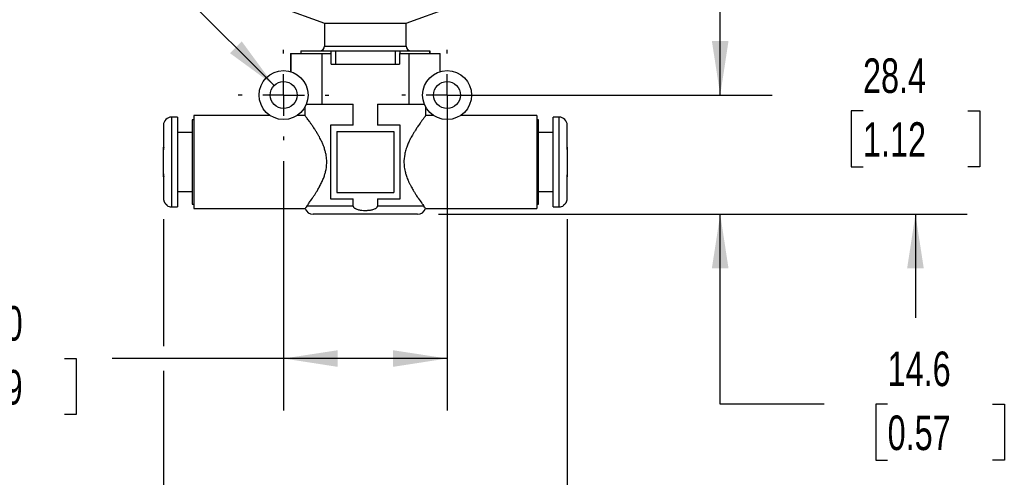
# Model space of a CAD drawing. Header units: millimetres. Extents: x 13 to 546, y 13 to 419.
# Tile 3 of 21: x 102 to 222, y 88 to 144. Entities that reach past the tile are written whole.
import ezdxf

# ---------------------------------------------------------------- set-up
doc = ezdxf.new("R2010")
doc.units = ezdxf.units.MM
doc.header["$LTSCALE"] = 2
doc.linetypes.add('SLD-Center', pattern=[19.05, 15.24, -1.27, 1.27, -1.27])
doc.linetypes.add('SLD-Solid', pattern=[0])
doc.layers.add('CENTER', color=40, linetype='SLD-Center')
doc.layers.add('DIMENSIONS', color=140, linetype='SLD-Solid', lineweight=25)
doc.styles.add('SLDTEXTSTYLE0', font='TXT', dxfattribs={"width": 0.7})
doc.dimstyles.new('SLDDIMSTYLE0', dxfattribs={"dimtxt": 4.316016, "dimasz": 6.604, "dimexe": 0, "dimexo": 0.0625, "dimgap": 1.079004, "dimtad": 0, "dimtih": 1, "dimtoh": 1, "dimdec": 1, "dimrnd": 1e-09, "dimzin": 4, "dimdsep": 46, "dimtxsty": 'SLDTEXTSTYLE0', "dimsah": 1, "dimcen": 0.09, "dimadec": 0, "dimazin": 1, "dimtfac": 1, "dimtdec": 1, "dimtofl": 0, "dimtmove": 0, "dimatfit": 3, "dimfxl": 0, "dimfrac": 2, "dimtolj": 1, "dimtzin": 12, "dimarcsym": 0})
doc.dimstyles.new('SLDDIMSTYLE1', dxfattribs={"dimtxt": 4.316016, "dimasz": 6.604, "dimexe": 0, "dimexo": 0.0625, "dimgap": 1.079004, "dimtad": 0, "dimtih": 1, "dimtoh": 1, "dimdec": 1, "dimrnd": 1e-09, "dimzin": 12, "dimdsep": 46, "dimtxsty": 'SLDTEXTSTYLE0', "dimsah": 1, "dimcen": 0.09, "dimadec": 0, "dimazin": 3, "dimtfac": 1, "dimtdec": 1, "dimtofl": 0, "dimtmove": 0, "dimatfit": 3, "dimfxl": 0, "dimfrac": 2, "dimtolj": 1, "dimtzin": 12, "dimarcsym": 0})
doc.dimstyles.new('SLDDIMSTYLE2', dxfattribs={"dimtxt": 4.316016, "dimasz": 6.604, "dimexe": 0, "dimexo": 0.0625, "dimgap": 1.079004, "dimtad": 0, "dimtih": 1, "dimtoh": 1, "dimdec": 1, "dimrnd": 1e-09, "dimzin": 12, "dimdsep": 46, "dimtxsty": 'SLDTEXTSTYLE0', "dimsah": 1, "dimcen": 0.09, "dimadec": 0, "dimazin": 3, "dimtfac": 1, "dimtdec": 1, "dimtmove": 0, "dimatfit": 0, "dimfxl": 0, "dimfrac": 2, "dimtolj": 1, "dimtzin": 12, "dimarcsym": 0})
doc.dimstyles.new('SLDDIMSTYLE3', dxfattribs={"dimtxt": 4.316016, "dimasz": 6.604, "dimexe": 0, "dimexo": 0.0625, "dimgap": 1.079004, "dimtad": 0, "dimtih": 1, "dimtoh": 1, "dimdec": 1, "dimrnd": 1e-09, "dimzin": 12, "dimdsep": 46, "dimtxsty": 'SLDTEXTSTYLE0', "dimsah": 1, "dimcen": 0, "dimadec": 0, "dimazin": 3, "dimtfac": 1, "dimtdec": 1, "dimtofl": 0, "dimtmove": 0, "dimatfit": 3, "dimfxl": 0, "dimfrac": 2, "dimtolj": 1, "dimtzin": 12, "dimarcsym": 0})

# ---------------------------------------------------------------- blocks, each defined once
blk = doc.blocks.new('_D')
at = {"layer": 'DIMENSIONS'}
for p, q in [((154.19, 131.81), (154.19, 95.74)), ((134.19, 126.27), (134.19, 95.74)), ((94.55, 102.09), (93.1, 102.09)), ((93.1, 102.09), (93.1, 95.23)), ((107.37, 102.09), (108.82, 102.09)), ((108.82, 102.09), (108.82, 95.23)), ((134.19, 102.09), (113.22, 102.09)), ((154.19, 102.09), (134.19, 102.09)), ((93.1, 95.23), (94.55, 95.23)), ((108.82, 95.23), (107.37, 95.23))]:
    blk.add_line(p, q, dxfattribs=at)
for points in [[(134.19, 102.09), (140.8, 101.07), (140.8, 103.1)], [(154.19, 102.09), (147.59, 103.1), (147.59, 101.07)]]:
    blk.add_solid(points, dxfattribs=at)
at = {"layer": 'DIMENSIONS', "char_height": 4.233, "attachment_point": 1, "style": 'SLDTEXTSTYLE0'}
for s, insert in [('20.0', (94.55, 108.51)), ('0.79', (94.55, 100.69))]:
    blk.add_mtext(s, dxfattribs=dict(at, insert=insert))
blk = doc.blocks.new('_D_2')
at = {"layer": 'DIMENSIONS'}
for p, q in [((187.61, 134.35), (187.61, 147.05)), ((156.73, 134.35), (193.96, 134.35)), ((153.13, 119.75), (193.96, 119.75)), ((187.61, 96.51), (187.61, 119.75)), ((200.31, 96.51), (187.61, 96.51)), ((208.09, 96.51), (206.64, 96.51)), ((206.64, 96.51), (206.64, 89.65)), ((220.92, 96.51), (222.37, 96.51)), ((222.37, 96.51), (222.37, 89.65)), ((206.64, 89.65), (208.09, 89.65)), ((222.37, 89.65), (220.92, 89.65))]:
    blk.add_line(p, q, dxfattribs=at)
for points in [[(187.61, 134.35), (188.62, 140.95), (186.59, 140.95)], [(187.61, 119.75), (186.59, 113.15), (188.62, 113.15)]]:
    blk.add_solid(points, dxfattribs=at)
at = {"layer": 'DIMENSIONS', "char_height": 4.233, "attachment_point": 1, "style": 'SLDTEXTSTYLE0'}
for s, insert in [('14.6', (208.09, 102.94)), ('0.57', (208.09, 95.11))]:
    blk.add_mtext(s, dxfattribs=dict(at, insert=insert))
blk = doc.blocks.new('_D_3')
at = {"layer": 'DIMENSIONS'}
for p, q in [((211.49, 148.15), (211.49, 160.85)), ((156.48, 148.15), (217.84, 148.15)), ((205.08, 132.42), (203.63, 132.42)), ((203.63, 132.42), (203.63, 125.56)), ((217.91, 132.42), (219.36, 132.42)), ((219.36, 132.42), (219.36, 125.56)), ((203.63, 125.56), (205.08, 125.56)), ((219.36, 125.56), (217.91, 125.56)), ((153.13, 119.75), (217.84, 119.75)), ((211.49, 119.75), (211.49, 107.05))]:
    blk.add_line(p, q, dxfattribs=at)
for points in [[(211.49, 148.15), (212.51, 154.75), (210.48, 154.75)], [(211.49, 119.75), (210.48, 113.15), (212.51, 113.15)]]:
    blk.add_solid(points, dxfattribs=at)
at = {"layer": 'DIMENSIONS', "char_height": 4.233, "attachment_point": 1, "style": 'SLDTEXTSTYLE0'}
for s, insert in [('28.4', (205.08, 138.84)), ('1.12', (205.08, 131.02))]:
    blk.add_mtext(s, dxfattribs=dict(at, insert=insert))
blk = doc.blocks.new('_D_5')
at = {"layer": 'DIMENSIONS'}
for p, q in [((86.16, 153.96), (84.71, 153.96)), ((84.71, 153.96), (84.71, 147.1)), ((98.99, 153.96), (100.44, 153.96)), ((100.44, 153.96), (100.44, 147.1)), ((114.59, 153.96), (101.89, 153.96)), ((133.03, 135.52), (114.59, 153.96)), ((84.71, 147.1), (86.16, 147.1)), ((100.44, 147.1), (98.99, 147.1))]:
    blk.add_line(p, q, dxfattribs=at)
blk.add_solid([(133.03, 135.52), (129.08, 140.91), (127.64, 139.47)], dxfattribs=at)
at = {"layer": 'DIMENSIONS', "char_height": 4.233, "attachment_point": 1, "style": 'SLDTEXTSTYLE0'}
for s, insert in [('%%c', (84.7, 160.38)), ('3.3', (91.22, 160.38)), ('0.13', (86.16, 152.55))]:
    blk.add_mtext(s, dxfattribs=dict(at, insert=insert))
blk = doc.blocks.new('_D_6')
at = {"layer": 'DIMENSIONS'}
for p, q in [((119.49, 119.17), (119.49, 103.61)), ((168.89, 119.17), (168.89, 72.8)), ((119.49, 100.56), (119.49, 72.8)), ((119.49, 79.15), (131.4, 79.15)), ((137.25, 79.15), (135.8, 79.15)), ((135.8, 79.15), (135.8, 72.29)), ((150.07, 79.15), (151.52, 79.15)), ((151.52, 79.15), (151.52, 72.29)), ((168.89, 79.15), (155.92, 79.15)), ((135.8, 72.29), (137.25, 72.29)), ((151.52, 72.29), (150.07, 72.29))]:
    blk.add_line(p, q, dxfattribs=at)
for points in [[(119.49, 79.15), (126.1, 78.13), (126.1, 80.17)], [(168.89, 79.15), (162.29, 80.17), (162.29, 78.13)]]:
    blk.add_solid(points, dxfattribs=at)
at = {"layer": 'DIMENSIONS', "char_height": 4.233, "attachment_point": 1, "style": 'SLDTEXTSTYLE0'}
for s, insert in [('49.4', (137.25, 85.57)), ('1.94', (137.25, 77.75))]:
    blk.add_mtext(s, dxfattribs=dict(at, insert=insert))
blk = doc.blocks.new('SW_CENTERMARKSYMBOL_3')
at = {"layer": 'CENTER', "color": 0}
for p, q in [((0, 5.08), (0, 5.54)), ((0, 0), (0, 2.54)), ((-5.08, 0), (-5.54, 0)), ((0, 0), (-2.54, 0)), ((0, 0), (0, -2.54)), ((0, 0), (2.54, 0)), ((5.08, 0), (5.54, 0)), ((0, -5.08), (0, -5.54))]:
    blk.add_line(p, q, dxfattribs=at)
blk = doc.blocks.new('SW_CENTERMARKSYMBOL_4')
at = {"layer": 'CENTER', "color": 0}
for p, q in [((0, 5.08), (0, 5.54)), ((0, 0), (0, 2.54)), ((-5.08, 0), (-5.54, 0)), ((0, 0), (-2.54, 0)), ((0, 0), (0, -2.54)), ((0, 0), (2.54, 0)), ((5.08, 0), (5.54, 0)), ((0, -5.08), (0, -5.54))]:
    blk.add_line(p, q, dxfattribs=at)

msp = doc.modelspace()

# ---------------------------------------------------------------- linework, layer by layer
for p, q in [((133.77, 145.12), (139.19, 143.15)), ((149.19, 143.15), (154.62, 145.12)), ((139.19, 143.15), (139.19, 140.35)), ((139.19, 143.15), (144.19, 143.15)), ((144.19, 143.15), (149.19, 143.15)), ((149.19, 140.35), (149.19, 143.15)), ((136.29, 139.75), (136.29, 139.45)), ((136.29, 139.75), (136.3, 139.75)), ((136.3, 139.75), (136.3, 139.45)), ((136.3, 139.75), (139.96, 139.75)), ((139.19, 140.35), (144.19, 140.35)), ((139.96, 139.75), (140.53, 139.75)), ((139.96, 139.75), (139.96, 139.45)), ((140.53, 139.75), (140.53, 138.15)), ((140.53, 139.75), (147.86, 139.75)), ((144.19, 140.35), (149.19, 140.35)), ((147.86, 139.75), (147.86, 138.15)), ((147.86, 139.75), (148.42, 139.75)), ((148.42, 139.75), (148.42, 139.45)), ((148.42, 139.75), (152.09, 139.75)), ((152.09, 139.45), (152.09, 139.75)), ((152.09, 139.75), (152.09, 139.45)), ((152.09, 139.75), (152.09, 139.75)), ((135.04, 139.45), (135.04, 137.23)), ((135.04, 139.45), (135.07, 139.45)), ((135.07, 139.45), (135.07, 137.22)), ((135.07, 139.45), (138.85, 139.45)), ((138.85, 139.45), (138.85, 133.25)), ((138.85, 139.45), (140.01, 139.45)), ((140.01, 138.15), (140.01, 139.45)), ((148.38, 139.45), (148.38, 138.15)), ((148.38, 139.45), (149.53, 139.45)), ((149.53, 139.45), (149.53, 133.25)), ((149.53, 139.45), (153.32, 139.45)), ((153.32, 139.45), (153.32, 137.22)), ((153.32, 139.45), (153.34, 139.45)), ((153.34, 137.23), (153.34, 139.45)), ((140.01, 138.15), (148.38, 138.15)), ((136.79, 132.85), (136.79, 131.85)), ((136.98, 133.25), (138.85, 133.25)), ((138.85, 133.25), (142.71, 133.25)), ((142.71, 130.65), (142.71, 133.25)), ((145.68, 133.25), (145.68, 130.65)), ((145.68, 133.25), (149.53, 133.25)), ((149.53, 133.25), (151.4, 133.25)), ((151.59, 131.85), (151.59, 132.85)), ((121.19, 131.65), (120.49, 131.65)), ((120.49, 131.65), (120.49, 120.65)), ((121.19, 131.65), (121.19, 120.65)), ((132.54, 131.85), (123.19, 131.85)), ((123.19, 131.85), (123.19, 120.45)), ((136.79, 131.85), (135.85, 131.85)), ((152.54, 131.85), (151.59, 131.85)), ((165.19, 131.85), (155.85, 131.85)), ((165.19, 131.85), (165.19, 120.45)), ((167.89, 131.65), (167.19, 131.65)), ((167.19, 120.65), (167.19, 131.65)), ((167.89, 120.65), (167.89, 131.65)), ((119.49, 130.65), (119.49, 127.95)), ((123.19, 131.3), (122.99, 131.3)), ((122.99, 131.3), (122.99, 121)), ((139.94, 130.65), (139.94, 121.65)), ((142.71, 130.65), (139.94, 130.65)), ((148.44, 130.65), (145.68, 130.65)), ((148.44, 121.65), (148.44, 130.65)), ((165.39, 131.3), (165.19, 131.3)), ((165.39, 121), (165.39, 131.3)), ((168.89, 127.95), (168.89, 130.65)), ((122.99, 129.75), (121.19, 129.75)), ((140.69, 129.9), (147.69, 129.9)), ((140.69, 129.9), (140.69, 122.4)), ((147.69, 129.9), (147.69, 122.4)), ((167.19, 129.75), (165.39, 129.75)), ((119.49, 127.02), (119.49, 127.95)), ((168.89, 127.95), (168.89, 126.14)), ((119.49, 124.35), (119.49, 126.16)), ((168.89, 125.28), (168.89, 124.35)), ((119.49, 124.35), (119.49, 121.71)), ((168.89, 121.71), (168.89, 124.35)), ((121.19, 122.55), (122.99, 122.55)), ((140.69, 122.4), (147.69, 122.4)), ((165.39, 122.55), (167.19, 122.55)), ((119.89, 120.9), (119.89, 120.85)), ((120.49, 120.65), (121.19, 120.65)), ((122.99, 121), (123.19, 121)), ((142.71, 120.75), (137.02, 120.75)), ((139.94, 121.65), (142.71, 121.65)), ((142.71, 120.75), (142.71, 121.65)), ((145.68, 121.65), (145.68, 120.75)), ((145.68, 121.65), (148.44, 121.65)), ((151.36, 120.75), (145.68, 120.75)), ((165.19, 121), (165.39, 121)), ((167.19, 120.65), (167.89, 120.65)), ((168.49, 120.85), (168.49, 120.9)), ((123.19, 120.45), (136.84, 120.45)), ((150.59, 119.75), (137.79, 119.75)), ((151.55, 120.45), (165.19, 120.45))]:
    msp.add_line(p, q)
for centre, radius in [((134.19, 134.35), 3), ((154.19, 134.35), 3), ((134.19, 134.35), 1.65), ((154.19, 134.35), 1.65)]:
    msp.add_circle(centre, radius)
for centre, radius, start, end in [((138.59, 140.35), 0.6, 270, 0), ((149.79, 140.35), 0.6, 180, 270), ((120.49, 130.65), 1, 90, 180), ((167.89, 130.65), 1, 0, 90), ((120.49, 121.65), 1, 233.1301, 270), ((167.89, 121.65), 1, 270, 306.8699), ((137.79, 120.75), 1, 197.3187, 270), ((150.59, 120.75), 1, 270, 342.6748)]:
    msp.add_arc(centre, radius, start, end)
for points, knots in [([(137.02, 120.75), (137.05, 120.79), (137.12, 120.88), (137.24, 121.04), (137.37, 121.23), (137.53, 121.45), (137.67, 121.65), (137.78, 121.81), (137.86, 121.93), (137.95, 122.06), (138.05, 122.21), (138.17, 122.41), (138.31, 122.64), (138.45, 122.87), (138.53, 123.02), (138.57, 123.09), (138.59, 123.12), (138.68, 123.3), (138.84, 123.62), (139.05, 124.1), (139.21, 124.55), (139.39, 125.17), (139.48, 125.79), (139.47, 126.38), (139.44, 126.73), (139.38, 127.1), (139.28, 127.52), (139.17, 127.87), (139.07, 128.15), (138.99, 128.35), (138.9, 128.55), (138.8, 128.75), (138.69, 128.98), (138.55, 129.25), (138.36, 129.58), (138.16, 129.92), (137.97, 130.21), (137.78, 130.49), (137.59, 130.77), (137.39, 131.05), (137.22, 131.28), (137.02, 131.55), (136.86, 131.77), (136.77, 131.88), (136.79, 131.85), (136.79, 131.85)], [0, 0, 0, 0, 0.022453, 0.04613, 0.071063, 0.09728, 0.124805, 0.135146, 0.146557, 0.159038, 0.172592, 0.187216, 0.211969, 0.230657, 0.243279, 0.246137, 0.248322, 0.249833, 0.286823, 0.319938, 0.349234, 0.374797, 0.437738, 0.458379, 0.47899, 0.499676, 0.525856, 0.555366, 0.568134, 0.58146, 0.595348, 0.609803, 0.624829, 0.644809, 0.671461, 0.703007, 0.729531, 0.749509, 0.784139, 0.816384, 0.846285, 0.873891, 0.93796, 0.998865, 1, 1, 1, 1]), ([(151.59, 131.85), (151.58, 131.83), (151.56, 131.81), (151.47, 131.69), (151.4, 131.59), (151.32, 131.48), (151.22, 131.36), (151.12, 131.23), (151.01, 131.07), (150.88, 130.89), (150.74, 130.68), (150.6, 130.48), (150.46, 130.27), (150.31, 130.04), (150.14, 129.77), (149.96, 129.47), (149.81, 129.21), (149.64, 128.88), (149.45, 128.48), (149.28, 128.04), (149.15, 127.67), (149.07, 127.38), (148.95, 126.85), (148.9, 126.28), (148.93, 125.69), (148.98, 125.34), (149.06, 124.95), (149.19, 124.51), (149.32, 124.14), (149.43, 123.88), (149.49, 123.74), (149.56, 123.6), (149.63, 123.45), (149.71, 123.3), (149.77, 123.17), (149.86, 123.01), (150, 122.76), (150.19, 122.45), (150.38, 122.15), (150.54, 121.91), (150.78, 121.55), (151.09, 121.12), (151.28, 120.87), (151.36, 120.75)], [0, 0, 0, 0, 0.059858, 0.080836, 0.102205, 0.124002, 0.142311, 0.161619, 0.181944, 0.203301, 0.225701, 0.249156, 0.265668, 0.286491, 0.311623, 0.337407, 0.358256, 0.374171, 0.410675, 0.443638, 0.463689, 0.482233, 0.499309, 0.561293, 0.582094, 0.603105, 0.624425, 0.653387, 0.687026, 0.696628, 0.706562, 0.716827, 0.727425, 0.738357, 0.749625, 0.756737, 0.776247, 0.8069, 0.833754, 0.855853, 0.87466, 0.941407, 1, 1, 1, 1]), ([(119.56, 124.35), (119.55, 124.42), (119.53, 124.55), (119.51, 124.77), (119.5, 125), (119.49, 125.24), (119.49, 125.62), (119.49, 126.14), (119.49, 126.67), (119.49, 127.08), (119.5, 127.37), (119.52, 127.67), (119.54, 127.86), (119.56, 127.95)], [0, 0, 0, 0, 0.055339, 0.115109, 0.179368, 0.248163, 0.312997, 0.498176, 0.682571, 0.749074, 0.840539, 0.924139, 1, 1, 1, 1]), ([(119.56, 127.95), (119.55, 127.95), (119.53, 127.95), (119.51, 127.95), (119.5, 127.95), (119.49, 127.95), (119.49, 127.95)], [0, 0, 0, 0, 0.248922, 0.497409, 0.747198, 1, 1, 1, 1]), ([(168.89, 127.95), (168.89, 127.95), (168.89, 127.95), (168.88, 127.95), (168.86, 127.95), (168.84, 127.95), (168.83, 127.95)], [0, 0, 0, 0, 0.252802, 0.502591, 0.751078, 1, 1, 1, 1]), ([(168.83, 127.95), (168.84, 127.88), (168.86, 127.75), (168.87, 127.53), (168.89, 127.3), (168.89, 127.06), (168.89, 126.68), (168.89, 126.16), (168.89, 125.63), (168.89, 125.22), (168.88, 124.93), (168.87, 124.63), (168.84, 124.44), (168.83, 124.35)], [0, 0, 0, 0, 0.0553391, 0.1151088, 0.1793678, 0.2481633, 0.3129966, 0.4981761, 0.6825709, 0.749074, 0.8405392, 0.9241386, 1, 1, 1, 1]), ([(119.49, 124.35), (119.49, 124.35), (119.5, 124.35), (119.51, 124.35), (119.53, 124.35), (119.55, 124.35), (119.56, 124.35)], [0, 0, 0, 0, 0.252802, 0.502591, 0.751078, 1, 1, 1, 1]), ([(168.83, 124.35), (168.84, 124.35), (168.86, 124.35), (168.88, 124.35), (168.89, 124.35), (168.89, 124.35), (168.89, 124.35)], [0, 0, 0, 0, 0.248922, 0.497409, 0.747198, 1, 1, 1, 1]), ([(119.49, 121.71), (119.49, 121.68), (119.5, 121.61), (119.51, 121.52), (119.53, 121.42), (119.56, 121.33), (119.6, 121.25), (119.65, 121.17), (119.7, 121.09), (119.76, 121.02), (119.82, 120.96), (119.87, 120.92), (119.89, 120.9)], [0, 0, 0, 0, 0.105402, 0.209611, 0.312622, 0.414431, 0.515035, 0.614433, 0.712625, 0.809613, 0.905403, 1, 1, 1, 1]), ([(168.49, 120.9), (168.52, 120.92), (168.57, 120.97), (168.64, 121.04), (168.7, 121.12), (168.76, 121.2), (168.81, 121.3), (168.84, 121.39), (168.87, 121.5), (168.89, 121.6), (168.89, 121.68), (168.89, 121.71)], [0, 0, 0, 0, 0.105182, 0.211837, 0.319974, 0.429597, 0.540709, 0.65331, 0.767396, 0.882961, 1, 1, 1, 1]), ([(137.02, 120.75), (136.97, 120.67), (136.86, 120.51), (136.83, 120.43), (136.84, 120.45), (136.84, 120.45)], [0, 0, 0, 0, 0.506971, 0.999454, 1, 1, 1, 1]), ([(142.71, 120.75), (142.71, 120.73), (142.71, 120.7), (142.73, 120.65), (142.76, 120.61), (142.8, 120.56), (142.85, 120.52), (142.9, 120.48), (143, 120.43), (143.16, 120.36), (143.42, 120.29), (143.77, 120.24), (144.19, 120.22), (144.61, 120.24), (144.96, 120.29), (145.23, 120.36), (145.39, 120.43), (145.51, 120.5), (145.58, 120.56), (145.64, 120.62), (145.67, 120.68), (145.67, 120.73), (145.68, 120.75)], [0, 0, 0, 0, 0.0144151, 0.0291074, 0.0447436, 0.0618807, 0.0809445, 0.1022456, 0.1260071, 0.1843936, 0.2507957, 0.3703063, 0.498946, 0.629709, 0.7481879, 0.8151025, 0.8739776, 0.9077306, 0.9367813, 0.96045, 0.9810442, 1, 1, 1, 1]), ([(151.55, 120.45), (151.55, 120.45), (151.56, 120.43), (151.53, 120.51), (151.42, 120.67), (151.36, 120.75)], [0, 0, 0, 0, 0.000319, 0.492914, 1, 1, 1, 1])]:
    msp.add_open_spline(points, degree=3, knots=knots)

# ---------------------------------------------------------------- block references
at = {"layer": 'CENTER'}
for name, p in [('SW_CENTERMARKSYMBOL_3', (134.19, 134.35)), ('SW_CENTERMARKSYMBOL_4', (154.19, 134.35))]:
    msp.add_blockref(name, p, dxfattribs=at)

# ---------------------------------------------------------------- dimensions: what is measured, and where the dimension line sits
at = {"layer": 'DIMENSIONS'}
dim = msp.add_diameter_dim_2p(p1=(135.36, 133.18), p2=(133.03, 135.52), dimstyle='SLDDIMSTYLE3', dxfattribs=at)
dim.commit()
dim.dimension.update_dxf_attribs({"geometry": '_D_5', "text_midpoint": (92.58, 153.96), "dimtype": 163})
for base, p1, p2, picture, middle in [((211.49, 119.75), (153.94, 148.15), (150.59, 119.75), '_D_3', (211.49, 132.42)), ((187.61, 134.35), (150.59, 119.75), (154.19, 134.35), '_D_2', (187.61, 96.51))]:
    dim = msp.add_linear_dim(base=base, p1=p1, p2=p2, angle=90, dimstyle='SLDDIMSTYLE2', dxfattribs=at)
    dim.commit()
    dim.dimension.update_dxf_attribs({"geometry": picture, "text_midpoint": middle, "dimtype": 160})
for base, p1, p2, dimstyle, picture, middle in [((154.19, 102.09), (134.19, 128.81), (154.19, 134.35), 'SLDDIMSTYLE0', '_D', (100.96, 102.09)), ((168.89, 79.15), (119.49, 121.71), (168.89, 121.71), 'SLDDIMSTYLE1', '_D_6', (143.66, 79.15))]:
    dim = msp.add_linear_dim(base=base, p1=p1, p2=p2, dimstyle=dimstyle, dxfattribs=at)
    dim.commit()
    dim.dimension.update_dxf_attribs({"geometry": picture, "text_midpoint": middle, "dimtype": 160})

doc.saveas('drawing.dxf')
